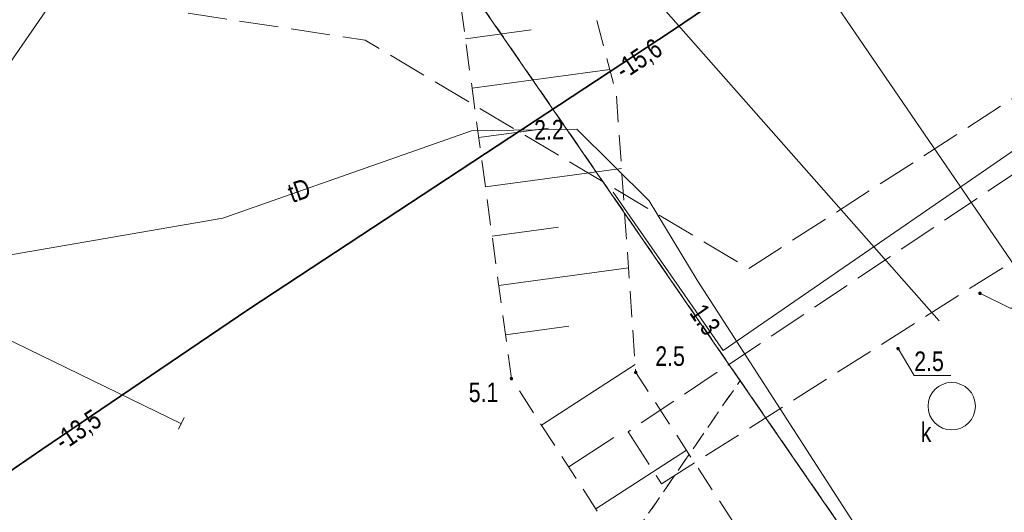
# Model space of a CAD drawing. Header units: metres. Extents: x 5450672 to 5451002, y 5973437 to 5973741.
# Tile 47 of 54: x 5450864 to 5450902, y 5973657 to 5973676. Entities that reach past the tile are written whole.
import ezdxf
from ezdxf.enums import TextEntityAlignment as Align

# ---------------------------------------------------------------- set-up
doc = ezdxf.new("R2010")
doc.units = ezdxf.units.M
for name, pattern in [('L_0_03', [1, 0.5, -0.5]), ('L_0_04', [1.5, 1, -0.5]), ('L_0_06', [2, 1.5, -0.5])]:
    doc.linetypes.add(name, pattern=pattern)
doc.layers.get('0').update_dxf_attribs({"linetype": 'CONTINUOUS', "lineweight": 18})
for name, color, linetype, lineweight in [('GESDZI', 7, 'CONTINUOUS', 18), ('GESUZY', 96, 'CONTINUOUS', 18), ('GSPWPN', 7, 'CONTINUOUS', 13), ('GSPWPN_O', 7, 'CONTINUOUS', 13), ('GSSINK', 7, 'CONTINUOUS', 18), ('GSSOTW', 7, 'CONTINUOUS', 18), ('GSSZSN', 7, 'CONTINUOUS', 18), ('GULEPR', 1, 'CONTINUOUS', 18), ('GULKPR', 36, 'CONTINUOUS', 18), ('GULLOB', 7, 'CONTINUOUS', 35), ('GULTPR', 30, 'CONTINUOUS', 18), ('GULWPR', 5, 'CONTINUOUS', 18), ('GULXPR', 7, 'CONTINUOUS', 18), ('z rastra', 7, 'CONTINUOUS', 18)]:
    doc.layers.add(name, color=color, linetype=linetype, lineweight=lineweight)
doc.layers.get('0').off()
doc.styles.add('Arial', font='Arial.ttf')

# ---------------------------------------------------------------- blocks, each defined once
blk = doc.blocks.new('USW')
at = {"color": 0, "linetype": 'Continuous', "lineweight": 18, "flags": 128}
blk.add_lwpolyline([(0, 0.5), (0, -0.5)], close=True, dxfattribs=at)

msp = doc.modelspace()

# ---------------------------------------------------------------- hatches: boundary and pattern name
at = {"layer": 'GSPWPN', "linetype": 'Continuous', "lineweight": 13, "true_color": 0x000000}
for points in [[(5450900.767, 5973665.622), (5450900.771, 5973665.632), (5450900.778, 5973665.642), (5450900.787, 5973665.649), (5450900.798, 5973665.653), (5450900.81, 5973665.655), (5450900.822, 5973665.653), (5450900.832, 5973665.649), (5450900.842, 5973665.642), (5450900.849, 5973665.632), (5450900.853, 5973665.622), (5450900.855, 5973665.61), (5450900.853, 5973665.598), (5450900.849, 5973665.587), (5450900.842, 5973665.578), (5450900.832, 5973665.571), (5450900.822, 5973665.567), (5450900.81, 5973665.565), (5450900.798, 5973665.567), (5450900.787, 5973665.571), (5450900.778, 5973665.578), (5450900.771, 5973665.587), (5450900.767, 5973665.598), (5450900.765, 5973665.61)], [(5450897.627, 5973663.502), (5450897.631, 5973663.513), (5450897.638, 5973663.522), (5450897.647, 5973663.529), (5450897.658, 5973663.533), (5450897.67, 5973663.535), (5450897.682, 5973663.533), (5450897.692, 5973663.529), (5450897.702, 5973663.522), (5450897.709, 5973663.513), (5450897.713, 5973663.502), (5450897.715, 5973663.49), (5450897.713, 5973663.478), (5450897.709, 5973663.468), (5450897.702, 5973663.458), (5450897.692, 5973663.451), (5450897.682, 5973663.447), (5450897.67, 5973663.445), (5450897.658, 5973663.447), (5450897.647, 5973663.451), (5450897.638, 5973663.458), (5450897.631, 5973663.468), (5450897.627, 5973663.478), (5450897.625, 5973663.49)], [(5450887.559, 5973662.588), (5450887.563, 5973662.599), (5450887.57, 5973662.608), (5450887.579, 5973662.615), (5450887.59, 5973662.619), (5450887.602, 5973662.621), (5450887.614, 5973662.619), (5450887.624, 5973662.615), (5450887.634, 5973662.608), (5450887.641, 5973662.599), (5450887.645, 5973662.588), (5450887.647, 5973662.576), (5450887.645, 5973662.564), (5450887.641, 5973662.554), (5450887.634, 5973662.544), (5450887.624, 5973662.537), (5450887.614, 5973662.533), (5450887.602, 5973662.531), (5450887.59, 5973662.533), (5450887.579, 5973662.537), (5450887.57, 5973662.544), (5450887.563, 5973662.554), (5450887.559, 5973662.564), (5450887.557, 5973662.576)], [(5450882.787, 5973662.35), (5450882.791, 5973662.36), (5450882.798, 5973662.37), (5450882.808, 5973662.377), (5450882.818, 5973662.381), (5450882.83, 5973662.383), (5450882.842, 5973662.381), (5450882.853, 5973662.377), (5450882.862, 5973662.37), (5450882.869, 5973662.36), (5450882.873, 5973662.35), (5450882.875, 5973662.338), (5450882.873, 5973662.326), (5450882.869, 5973662.315), (5450882.862, 5973662.306), (5450882.853, 5973662.299), (5450882.842, 5973662.295), (5450882.83, 5973662.293), (5450882.818, 5973662.295), (5450882.808, 5973662.299), (5450882.798, 5973662.306), (5450882.791, 5973662.315), (5450882.787, 5973662.326), (5450882.785, 5973662.338)]]:
    msp.add_hatch(color=18, dxfattribs=at).paths.add_polyline_path(points)

# ---------------------------------------------------------------- linework, layer by layer
at = {"layer": 'GESDZI', "color": 7, "linetype": 'Continuous', "lineweight": 18, "flags": 128}
for points in [[(5450800.075, 5973694.622), (5450865.818, 5973699.65), (5450935.608, 5973598.484), (5450934.22, 5973591.65), (5450807.74, 5973509.03)], [(5450865.818, 5973699.65), (5450949.838, 5973577.857)]]:
    msp.add_lwpolyline(points, dxfattribs=at)
at = {"layer": 'GESUZY', "color": 96, "linetype": 'L_0_03', "lineweight": 18, "flags": 128}
for points in [[(5450865.818, 5973699.65), (5450891.608, 5973662.265)], [(5450891.608, 5973662.265), (5450865.818, 5973699.65)], [(5450814.418, 5973550.343), (5450891.608, 5973662.265)], [(5450891.608, 5973662.265), (5450935.2, 5973599.076)]]:
    msp.add_lwpolyline(points, dxfattribs=at)
msp.add_lwpolyline([(5450804.595, 5973540.312), (5450804.932, 5973547.151), (5450806.002, 5973547.514), (5450814.016, 5973547.14), (5450814.418, 5973550.343), (5450891.608, 5973662.265), (5450935.608, 5973598.484), (5450934.22, 5973591.65), (5450807.74, 5973509.03), (5450803.745, 5973511.267)], close=True, dxfattribs=at)
at = {"layer": 'GSPWPN', "color": 7, "linetype": 'Continuous', "lineweight": 13, "flags": 128}
for points in [[(5450900.767, 5973665.622), (5450900.771, 5973665.632), (5450900.778, 5973665.642), (5450900.787, 5973665.649), (5450900.798, 5973665.653), (5450900.81, 5973665.655), (5450900.822, 5973665.653), (5450900.832, 5973665.649), (5450900.842, 5973665.642), (5450900.849, 5973665.632), (5450900.853, 5973665.622), (5450900.855, 5973665.61), (5450900.853, 5973665.598), (5450900.849, 5973665.587), (5450900.842, 5973665.578), (5450900.832, 5973665.571), (5450900.822, 5973665.567), (5450900.81, 5973665.565), (5450900.798, 5973665.567), (5450900.787, 5973665.571), (5450900.778, 5973665.578), (5450900.771, 5973665.587), (5450900.767, 5973665.598), (5450900.765, 5973665.61)], [(5450897.627, 5973663.502), (5450897.631, 5973663.513), (5450897.638, 5973663.522), (5450897.647, 5973663.529), (5450897.658, 5973663.533), (5450897.67, 5973663.535), (5450897.682, 5973663.533), (5450897.692, 5973663.529), (5450897.702, 5973663.522), (5450897.709, 5973663.513), (5450897.713, 5973663.502), (5450897.715, 5973663.49), (5450897.713, 5973663.478), (5450897.709, 5973663.468), (5450897.702, 5973663.458), (5450897.692, 5973663.451), (5450897.682, 5973663.447), (5450897.67, 5973663.445), (5450897.658, 5973663.447), (5450897.647, 5973663.451), (5450897.638, 5973663.458), (5450897.631, 5973663.468), (5450897.627, 5973663.478), (5450897.625, 5973663.49)], [(5450887.559, 5973662.588), (5450887.563, 5973662.599), (5450887.57, 5973662.608), (5450887.579, 5973662.615), (5450887.59, 5973662.619), (5450887.602, 5973662.621), (5450887.614, 5973662.619), (5450887.624, 5973662.615), (5450887.634, 5973662.608), (5450887.641, 5973662.599), (5450887.645, 5973662.588), (5450887.647, 5973662.576), (5450887.645, 5973662.564), (5450887.641, 5973662.554), (5450887.634, 5973662.544), (5450887.624, 5973662.537), (5450887.614, 5973662.533), (5450887.602, 5973662.531), (5450887.59, 5973662.533), (5450887.579, 5973662.537), (5450887.57, 5973662.544), (5450887.563, 5973662.554), (5450887.559, 5973662.564), (5450887.557, 5973662.576)], [(5450882.787, 5973662.35), (5450882.791, 5973662.36), (5450882.798, 5973662.37), (5450882.808, 5973662.377), (5450882.818, 5973662.381), (5450882.83, 5973662.383), (5450882.842, 5973662.381), (5450882.853, 5973662.377), (5450882.862, 5973662.37), (5450882.869, 5973662.36), (5450882.873, 5973662.35), (5450882.875, 5973662.338), (5450882.873, 5973662.326), (5450882.869, 5973662.315), (5450882.862, 5973662.306), (5450882.853, 5973662.299), (5450882.842, 5973662.295), (5450882.83, 5973662.293), (5450882.818, 5973662.295), (5450882.808, 5973662.299), (5450882.798, 5973662.306), (5450882.791, 5973662.315), (5450882.787, 5973662.326), (5450882.785, 5973662.338)]]:
    msp.add_lwpolyline(points, close=True, dxfattribs=at)
at = {"layer": 'GSPWPN_O', "color": 7, "linetype": 'Continuous', "lineweight": 13, "flags": 128}
for points in [[(5450900.81, 5973665.61), (5450901.968, 5973665.042), (5450903.368, 5973665.042)], [(5450897.67, 5973663.49), (5450898.29, 5973662.458), (5450899.69, 5973662.458)]]:
    msp.add_lwpolyline(points, dxfattribs=at)
at = {"layer": 'GSSINK', "color": 7, "linetype": 'Continuous', "lineweight": 18, "flags": 128}
msp.add_lwpolyline([(5450898.152, 5973724.595), (5450895.74, 5973721.1), (5450888.37, 5973710.41), (5450864.3, 5973675.5), (5450848.97, 5973653.28), (5450825.56, 5973619.34), (5450800.71, 5973583.31), (5450779.56, 5973552.63), (5450763.23, 5973528.96), (5450755.93, 5973518.6), (5450744.27, 5973503.7), (5450743.237, 5973502.493), (5450731.904, 5973509.257), (5450733.85, 5973511.51), (5450743.62, 5973523.84), (5450753.2, 5973537.31), (5450769.65, 5973561.17), (5450790.4, 5973591.26), (5450815.86, 5973628.18), (5450837.29, 5973659.24), (5450849.91, 5973677.54), (5450875.1, 5973714.07), (5450885.68, 5973729.4), (5450890.128, 5973735.85)], close=True, dxfattribs=at)
at = {"layer": 'GSSOTW', "color": 7, "linetype": 'L_0_06', "lineweight": 18, "flags": 128}
for points in [[(5450905.69, 5973672.58), (5450887.31, 5973660.3)], [(5450888.59, 5973658.3), (5450907.38, 5973670.2)], [(5450887.31, 5973660.3), (5450888.59, 5973658.3)]]:
    msp.add_lwpolyline(points, dxfattribs=at)
at = {"layer": 'GSSZSN', "color": 7, "linetype": 'L_0_04', "lineweight": 18, "flags": 128}
msp.add_lwpolyline([(5450818.45, 5973557.188), (5450808.234, 5973555.433), (5450798.277, 5973559.212), (5450797.972, 5973565.973), (5450801.66, 5973613.898), (5450804.167, 5973645.547), (5450807.984, 5973679.8), (5450808.868, 5973682.985), (5450811.166, 5973684.148), (5450819.552, 5973685.926), (5450821.497, 5973688.534), (5450825.801, 5973709.705), (5450827.215, 5973715.171), (5450829.731, 5973719.084), (5450833.297, 5973721.491), (5450839.117, 5973723.301), (5450843.749, 5973721.386), (5450848.461, 5973715.814), (5450864.515, 5973691.249), (5450868.122, 5973691.044), (5450874.059, 5973691.36), (5450876.886, 5973690.278), (5450880.267, 5973689.097), (5450881.568, 5973684.832), (5450884.696, 5973681.386), (5450886.853, 5973673.28), (5450887.602, 5973662.576), (5450892.08, 5973655.703), (5450897.732, 5973650.875), (5450903.565, 5973641.298), (5450907.76, 5973629.478), (5450907.346, 5973626.635), (5450911.819, 5973620.178), (5450919.178, 5973605.245), (5450919.955, 5973601.099), (5450915.396, 5973597.141), (5450911.823, 5973594.348), (5450902.916, 5973590.084), (5450896.348, 5973587.777), (5450901.978, 5973591.72), (5450909.43, 5973596.391), (5450913.13, 5973597.606), (5450915.692, 5973601.896), (5450915.969, 5973604.486), (5450913.293, 5973607.446), (5450907.163, 5973614.526), (5450903.506, 5973622.627), (5450900.307, 5973634.637), (5450896.704, 5973644.393), (5450890.394, 5973650.662), (5450882.83, 5973662.338), (5450880.568, 5973679.011), (5450878.739, 5973684.457), (5450876.712, 5973686.629), (5450873.526, 5973686.87), (5450867.674, 5973685.406), (5450864.416, 5973685.264), (5450861.02, 5973687.326), (5450854.561, 5973698.631), (5450843.762, 5973713.773), (5450839.748, 5973716.996), (5450834.992, 5973715.391), (5450831.763, 5973713.388), (5450830.561, 5973708.856), (5450826.828, 5973687.551), (5450824.892, 5973683.307), (5450820.381, 5973679.728), (5450812.26, 5973679.01), (5450810.5, 5973677.81), (5450806.635, 5973645.109), (5450803.992, 5973613.326), (5450800.182, 5973566.135), (5450800.186, 5973561.181), (5450808.424, 5973557.89), (5450817.997, 5973559.365), (5450833.061, 5973562.512)], close=True, dxfattribs=at)
at = {"layer": 'GSSZSN', "color": 7, "linetype": 'Continuous', "lineweight": 18, "flags": 128}
for points in [[(5450881.061, 5973675.375), (5450883.587, 5973675.718)], [(5450881.318, 5973673.482), (5450886.608, 5973674.2)], [(5450881.575, 5973671.589), (5450884.248, 5973671.951)], [(5450881.832, 5973669.695), (5450887.054, 5973670.404)], [(5450882.089, 5973667.802), (5450884.638, 5973668.148)], [(5450882.346, 5973665.908), (5450887.322, 5973666.584)], [(5450882.602, 5973664.015), (5450885.029, 5973664.344)], [(5450883.988, 5973660.551), (5450887.581, 5973662.879)], [(5450885.026, 5973658.948), (5450886.763, 5973660.073)], [(5450886.065, 5973657.344), (5450889.543, 5973659.597)]]:
    msp.add_lwpolyline(points, dxfattribs=at)
at = {"layer": 'GULEPR', "color": 1, "linetype": 'Continuous', "lineweight": 18, "flags": 128}
for points in [[(5450882.14, 5973707.272), (5450884.056, 5973703.895), (5450891.313, 5973698.048), (5450893.326, 5973698.325), (5450893.948, 5973696.862), (5450893.5, 5973693.588), (5450894.84, 5973689.61), (5450905.85, 5973676.04), (5450905.3, 5973673.29), (5450890.96, 5973663.42), (5450886.73, 5973669.49)], [(5450785.559, 5973606.158), (5450793.395, 5973611.342), (5450817.123, 5973627.308), (5450833.025, 5973638.081), (5450849.058, 5973648.817), (5450864.809, 5973659.616), (5450872.75, 5973665.002), (5450888.975, 5973675.664), (5450912.818, 5973691.793), (5450918.712, 5973695.756)], [(5450870.163, 5973660.608), (5450848.102, 5973671.329)]]:
    msp.add_lwpolyline(points, dxfattribs=at)
at = {"layer": 'GULEPR', "color": 1, "linetype": 'L_0_06', "lineweight": 18, "flags": 128}
msp.add_lwpolyline([(5450854.604, 5973678.775), (5450877.21, 5973675.322), (5450891.943, 5973666.565), (5450906.051, 5973675.646), (5450915.121, 5973662.657), (5450924.191, 5973649.669), (5450927.855, 5973643.92), (5450929.316, 5973641.761)], dxfattribs=at)
at = {"layer": 'GULKPR', "color": 36, "linetype": 'Continuous', "lineweight": 18, "flags": 128}
msp.add_lwpolyline([(5450785.559, 5973606.158), (5450793.395, 5973611.342), (5450817.123, 5973627.308), (5450833.025, 5973638.081), (5450849.058, 5973648.817), (5450864.809, 5973659.616), (5450872.75, 5973665.002), (5450888.975, 5973675.664), (5450912.818, 5973691.793), (5450918.712, 5973695.756)], dxfattribs=at)
at = {"layer": 'GULLOB', "color": 7, "linetype": 'Continuous', "lineweight": 35, "flags": 128}
msp.add_lwpolyline([(5450785.559, 5973606.158), (5450793.395, 5973611.342), (5450817.123, 5973627.308), (5450833.025, 5973638.081), (5450849.058, 5973648.817), (5450864.809, 5973659.616), (5450872.75, 5973665.002), (5450888.975, 5973675.664), (5450912.818, 5973691.793), (5450918.712, 5973695.756)], dxfattribs=at)
msp.add_lwpolyline([(5450785.559, 5973606.158), (5450793.395, 5973611.342), (5450817.123, 5973627.308), (5450833.025, 5973638.081), (5450849.058, 5973648.817), (5450864.809, 5973659.616), (5450872.75, 5973665.002), (5450888.975, 5973675.664), (5450912.818, 5973691.793), (5450918.712, 5973695.756)], dxfattribs=at)
at = {"layer": 'GULTPR', "color": 30, "linetype": 'Continuous', "lineweight": 18, "flags": 128}
for points in [[(5450785.559, 5973606.158), (5450793.395, 5973611.342), (5450817.123, 5973627.308), (5450833.025, 5973638.081), (5450849.058, 5973648.817), (5450864.809, 5973659.616), (5450872.75, 5973665.002), (5450888.975, 5973675.664), (5450912.818, 5973691.793), (5450918.712, 5973695.756)], [(5450923.718, 5973643.455), (5450922.36, 5973646.17), (5450916.62, 5973648.28), (5450915, 5973649.93), (5450904.73, 5973651.05), (5450901.65, 5973651.6), (5450898.8, 5973653.5), (5450896.33, 5973656.24), (5450889.96, 5973666.12), (5450888.113, 5973669.162), (5450885.341, 5973671.915), (5450881.3, 5973671.84), (5450871.75, 5973668.5), (5450860.482, 5973666.553), (5450852.65, 5973669.28), (5450850.37, 5973670.62)]]:
    msp.add_lwpolyline(points, dxfattribs=at)
at = {"layer": 'GULWPR', "color": 5, "linetype": 'Continuous', "lineweight": 18, "flags": 128}
msp.add_lwpolyline([(5450895.027, 5973677.075), (5450918.285, 5973643.08)], dxfattribs=at)
at = {"layer": 'GULXPR', "color": 7, "linetype": 'Continuous', "lineweight": 18, "flags": 128}
msp.add_lwpolyline([(5450876.283, 5973691.131), (5450876.851, 5973689.097), (5450882.363, 5973683.06), (5450886.355, 5973679.171), (5450899.242, 5973664.56)], dxfattribs=at)
msp.add_lwpolyline([(5450876.283, 5973691.131), (5450876.851, 5973689.097), (5450882.363, 5973683.06), (5450886.355, 5973679.171), (5450899.242, 5973664.56)], dxfattribs=at)
at = {"layer": 'z rastra', "lineweight": 18}
msp.add_circle((5450899.73, 5973661.279), 0.91, dxfattribs=at)

# ---------------------------------------------------------------- block references
at = {"layer": 'GULEPR', "color": 1, "linetype": 'Continuous', "xscale": 0.5, "yscale": 0.5, "zscale": 0.5, "rotation": 154.04}
msp.add_blockref('USW', (5450870.159, 5973660.618), dxfattribs=at)

# ---------------------------------------------------------------- texts
at = {"layer": 'GSPWPN_O', "color": 7, "style": 'Arial', "width": 0.78}
for s, p in [('2.5', (5450888.352, 5973663.576)), ('2.5', (5450898.29, 5973663.38)), ('5.1', (5450881.191, 5973662.188))]:
    msp.add_text(s, height=0.75, dxfattribs=at).set_placement(p, align=Align.TOP_LEFT)
at = {"layer": 'GULEPR', "color": 1, "style": 'Arial', "width": 0.78}
msp.add_text('1.3', height=0.75, rotation=304.9, dxfattribs=at).set_placement((5450889.94, 5973665.07), align=Align.MIDDLE_LEFT)
at = {"layer": 'GULKPR', "color": 36, "style": 'Arial', "width": 0.78}
for s, rotation, p in [('-15,6', 33.3, (5450886.93, 5973674.1)), ('-13,5', 34.1, (5450865.411, 5973659.854))]:
    msp.add_text(s, height=0.75, rotation=rotation, dxfattribs=at).set_placement(p, align=Align.MIDDLE_LEFT)
at = {"layer": 'GULTPR', "color": 30, "style": 'Arial', "width": 0.78}
for s, rotation, p in [('2.2', 1.1, (5450883.702, 5973671.876)), ('tD', 19.3, (5450874.295, 5973669.424))]:
    msp.add_text(s, height=0.75, rotation=rotation, dxfattribs=at).set_placement(p, align=Align.MIDDLE_LEFT)
at = {"layer": 'z rastra', "style": 'Arial', "width": 0.78}
msp.add_text('k', height=0.75, dxfattribs=at).set_placement((5450898.54, 5973660.28), align=Align.MIDDLE_LEFT)

doc.saveas('drawing.dxf')
